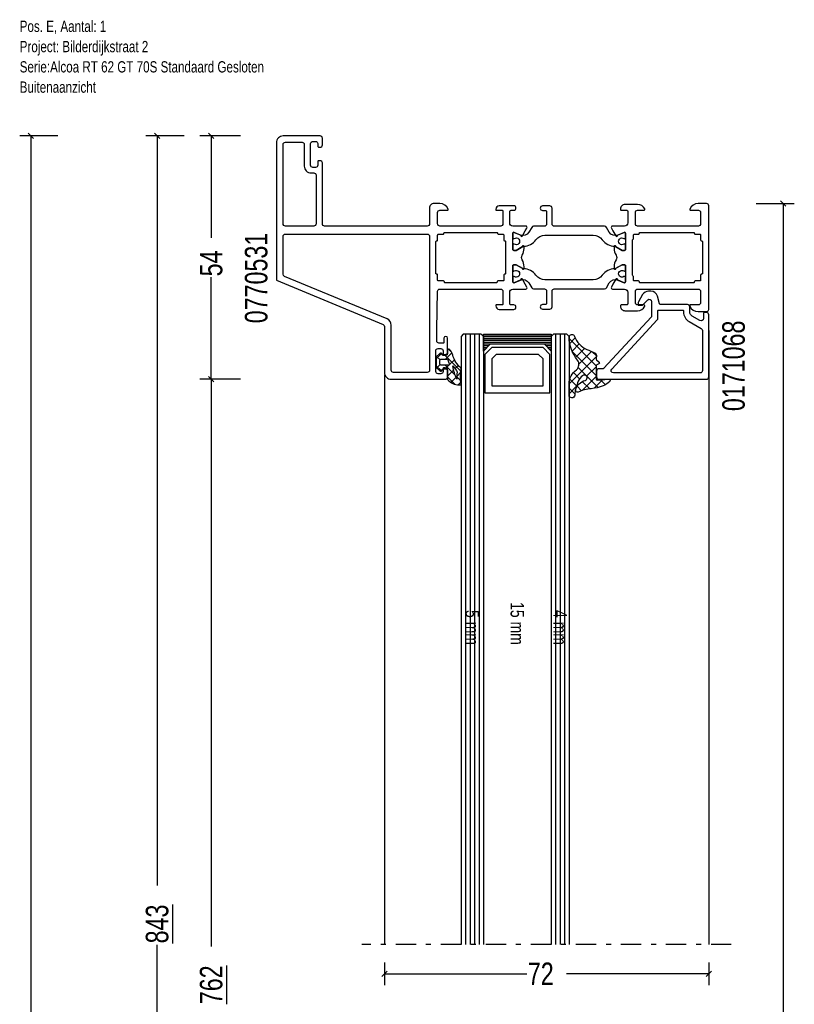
# Model space of a CAD drawing. Header units: millimetres. Extents: x 0 to 10560344, y -63228 to 177747.
# Tile 6 of 125: x 104747 to 104919, y -41141 to -40923. Entities that reach past the tile are written whole.
import ezdxf

# ---------------------------------------------------------------- set-up
doc = ezdxf.new("R2010")
doc.units = ezdxf.units.MM
doc.linetypes.add('OGLT0', pattern=[10, 4.5, -2.2, 1.1, -2.2])
doc.styles.add('ORGADATA', font='txt', dxfattribs={"oblique": 1})

msp = doc.modelspace()

# ---------------------------------------------------------------- linework, layer by layer
at = {"color": 3, "linetype": 'Continuous'}
for p, q in [((104755.27, -40948.69), (104746.77, -40948.69)), ((104749.86, -40949.28), (104748.68, -40948.1)), ((104749.27, -40948.69), (104749.27, -41199.93)), ((104783.27, -40948.69), (104774.77, -40948.69)), ((104777.86, -40949.28), (104776.68, -40948.1)), ((104777.27, -40948.69), (104777.27, -41115.12)), ((104795.77, -40948.69), (104786.77, -40948.69)), ((104789.86, -40949.28), (104788.68, -40948.1)), ((104789.27, -40948.69), (104789.27, -40971.31)), ((104916.86, -40964.28), (104915.68, -40963.1)), ((104910.27, -40963.69), (104918.77, -40963.69)), ((104916.27, -40963.69), (104916.27, -41199.93)), ((104789.27, -41002.69), (104789.27, -40980.06)), ((104789.86, -41003.28), (104788.68, -41002.1)), ((104789.86, -41003.28), (104788.68, -41002.1)), ((104795.77, -41002.69), (104786.77, -41002.69)), ((104795.77, -41002.69), (104786.77, -41002.69)), ((104789.27, -41002.69), (104789.27, -41128.62)), ((104777.27, -41294.69), (104777.27, -41128.25)), ((104827.77, -41132.19), (104827.77, -41137.19)), ((104899.77, -41132.19), (104899.77, -41137.19)), ((104827.18, -41135.28), (104828.36, -41134.1)), ((104827.77, -41134.69), (104859.39, -41134.69)), ((104899.77, -41134.69), (104868.15, -41134.69)), ((104899.18, -41135.28), (104900.36, -41134.1))]:
    msp.add_line(p, q, dxfattribs=at)
at = {"color": 4, "linetype": 'Continuous'}
for p, q in [((104845.27, -40992.69), (104844.77, -40993.19)), ((104844.77, -40993.19), (104844.77, -41128.19)), ((104849.27, -40992.69), (104845.27, -40992.69)), ((104845.77, -40992.69), (104845.77, -41128.19)), ((104846.77, -40992.69), (104846.77, -41128.19)), ((104847.77, -40992.69), (104847.77, -41128.19)), ((104848.77, -40992.69), (104848.77, -41128.19)), ((104849.77, -40993.19), (104849.27, -40992.69)), ((104849.77, -40993.19), (104849.77, -41128.19)), ((104865.27, -40992.69), (104864.77, -40993.19)), ((104864.77, -40993.19), (104864.77, -41128.19)), ((104868.27, -40992.69), (104865.27, -40992.69)), ((104865.77, -40992.69), (104865.77, -41128.19)), ((104866.77, -40992.69), (104866.77, -41128.19)), ((104867.77, -40992.69), (104867.77, -41128.19)), ((104868.77, -40993.19), (104868.27, -40992.69)), ((104868.77, -40993.19), (104868.77, -41128.19))]:
    msp.add_line(p, q, dxfattribs=at)
at = {"color": 8, "linetype": 'Continuous'}
for p, q in [((104849.77, -40992.84), (104864.77, -40992.84)), ((104849.77, -40993.24), (104864.77, -40993.24)), ((104849.77, -40993.64), (104864.77, -40993.64)), ((104849.77, -40994.04), (104864.77, -40994.04)), ((104849.77, -40994.44), (104864.77, -40994.44)), ((104849.77, -40994.84), (104864.77, -40994.84)), ((104849.77, -40995.24), (104850.97, -40995.24)), ((104849.77, -40995.64), (104850.57, -40995.64)), ((104851.57, -40995.69), (104850.07, -40997.19)), ((104862.97, -40995.69), (104851.57, -40995.69)), ((104864.47, -40997.19), (104862.97, -40995.69)), ((104863.57, -40995.24), (104864.77, -40995.24)), ((104863.97, -40995.64), (104864.77, -40995.64)), ((104849.77, -40996.04), (104850.17, -40996.04)), ((104849.77, -40996.44), (104849.78, -40996.44)), ((104850.07, -40997.19), (104850.07, -41005.69)), ((104852.57, -40997.19), (104851.57, -40998.19)), ((104861.97, -40997.19), (104852.57, -40997.19)), ((104862.97, -40998.19), (104861.97, -40997.19)), ((104864.37, -40996.04), (104864.77, -40996.04)), ((104864.47, -41005.69), (104864.47, -40997.19)), ((104864.76, -40996.44), (104864.77, -40996.44)), ((104851.57, -40998.19), (104851.57, -41004.19)), ((104862.97, -41004.19), (104862.97, -40998.19)), ((104851.57, -41004.19), (104862.97, -41004.19)), ((104850.07, -41005.69), (104864.47, -41005.69))]:
    msp.add_line(p, q, dxfattribs=at)
at = {"color": 1, "linetype": 'Continuous'}
for p, q in [((104874.77, -40999.69), (104868.76, -40993.68)), ((104870.14, -40993.54), (104868.9, -40994.78)), ((104871.02, -40994.86), (104869.43, -40996.45)), ((104872.23, -40995.84), (104870.21, -40997.87)), ((104840.46, -40996.98), (104839.28, -40998.16)), ((104840.1, -40998.4), (104839.35, -40997.65)), ((104844.7, -41000.89), (104841.23, -40997.42)), ((104842.73, -40996.83), (104841.29, -40998.26)), ((104842.69, -40996.76), (104841.98, -40996.05)), ((104874.81, -40997.67), (104868.74, -41003.73)), ((104874.74, -41001.86), (104869.5, -40996.62)), ((104873.74, -40996.54), (104870.94, -40999.33)), ((104874.82, -40997.54), (104873.87, -40996.59)), ((104840.44, -41000.87), (104839.28, -40999.7)), ((104840.1, -40999.45), (104839.36, -41000.19)), ((104843.48, -41001.78), (104841.25, -40999.56)), ((104842.06, -40999.61), (104841.25, -41000.42)), ((104842.28, -40999.39), (104842.21, -40999.46)), ((104843.31, -40998.36), (104842.28, -40999.39)), ((104844.16, -40999.63), (104843.44, -41000.34)), ((104875.21, -41004.53), (104870.78, -41000.09)), ((104874.74, -40999.93), (104872.66, -41002.01)), ((104843.03, -41000.75), (104841.77, -41002.02)), ((104843.38, -41003.8), (104841.77, -41002.19)), ((104843.65, -41002.26), (104842.5, -41003.4)), ((104843.13, -41000.65), (104843.03, -41000.75)), ((104844.68, -41001.23), (104843.85, -41002.06)), ((104844.68, -41002.98), (104843.85, -41002.15)), ((104871.09, -41002.61), (104869.72, -41001.23)), ((104874.74, -41002.13), (104871.64, -41005.22)), ((104844.71, -41003.32), (104844.1, -41003.93)), ((104870.4, -41004.27), (104868.74, -41005.93)), ((104870.43, -41004.14), (104868.94, -41002.65)), ((104871.54, -41005.25), (104870.56, -41004.27)), ((104873.33, -41004.85), (104871.7, -41003.21)), ((104876.28, -41002.78), (104874.35, -41004.72)), ((104876.82, -41003.94), (104875.71, -41002.83)), ((104870.05, -41005.96), (104868.74, -41004.65))]:
    msp.add_line(p, q, dxfattribs=at)
at = {"color": 0, "linetype": 'Continuous'}
for p, q in [((104899.77, -40991.91), (104899.77, -41128.19)), ((104827.77, -41001.69), (104827.77, -41128.19))]:
    msp.add_line(p, q, dxfattribs=at)
at = {"color": 0, "linetype": 'OGLT0'}
msp.add_line((104904.77, -41128.19), (104822.77, -41128.19), dxfattribs=at)
at = {"color": 0, "linetype": 'Continuous'}
for points in [[(104813.97, -40968.19), (104813.97, -40954.69, 0.414214), (104813.47, -40954.19), (104813.17, -40954.19, 0.414214), (104812.97, -40954.39), (104812.97, -40955.19, -0.414214), (104812.47, -40955.69), (104811.87, -40955.69, -0.414214), (104811.37, -40955.19), (104811.37, -40950.39, -0.414214), (104811.87, -40949.89), (104812.47, -40949.89, -0.414214), (104812.97, -40950.39), (104812.97, -40950.99, 0.414214), (104813.17, -40951.19), (104813.47, -40951.19, 0.414214), (104813.97, -40950.69), (104813.97, -40949.19, 0.414214), (104813.47, -40948.69), (104805.27, -40948.69, 0.198912), (104804.21, -40949.13, 0.198912), (104803.77, -40950.19), (104803.77, -40980.68), (104827.46, -40990.56, -0.303473), (104827.77, -40991.02), (104827.77, -41001.19, 0.414214), (104829.27, -41002.69), (104841.27, -41002.69, 0.414214), (104841.77, -41002.19), (104841.77, -41000.69, 0.414214), (104841.27, -41000.19), (104840.97, -41000.19, 0.414214), (104840.77, -41000.39), (104840.77, -41000.99, -0.414214), (104840.27, -41001.49), (104839.67, -41001.49, -0.414214), (104839.17, -41000.99), (104839.17, -40996.39, -0.198912), (104839.31, -40996.03, -0.198912), (104839.67, -40995.89), (104840.27, -40995.89, -0.414214), (104840.77, -40996.39), (104840.77, -40996.99, 0.414214), (104840.97, -40997.19), (104841.27, -40997.19, 0.414214), (104841.77, -40996.69), (104841.77, -40993.59, 1), (104840.97, -40993.59), (104840.97, -40994.49, -0.414214), (104840.77, -40994.69), (104839.87, -40994.69, -0.414214), (104839.37, -40994.19), (104839.37, -40991.69), (104839.56, -40983.18, -0.408171), (104840.06, -40982.69), (104853.57, -40982.69, -0.414214), (104854.07, -40983.19), (104854.07, -40985.99, -0.414214), (104853.87, -40986.19), (104852.67, -40986.19, 0.414214), (104852.47, -40986.39, 0.414214), (104853.27, -40987.19), (104856.47, -40987.19, 0.414214), (104856.97, -40986.69, 0.414214), (104856.47, -40986.19), (104855.87, -40986.19, -0.414214), (104855.57, -40985.89), (104855.57, -40983.39, -0.414214), (104856.27, -40982.69), (104859.14, -40982.69, 0.577982), (104859.39, -40982.24), (104859.03, -40981.61), (104858.4, -40980.51, 1), (104858.03, -40980.66), (104856.55, -40981.27, -0.534511), (104856.27, -40981.09), (104856.27, -40977.49, -0.414214), (104856.47, -40977.29), (104857.01, -40977.29), (104858.37, -40978.07, 1.077346), (104858.77, -40978.1), (104858.77, -40977.72, 0.134511), (104858.35, -40976.2, -0.273978), (104858.35, -40975.18, 0.134511), (104858.77, -40973.65), (104858.77, -40973.27, 1.077346), (104858.37, -40973.3), (104857.01, -40974.09), (104856.47, -40974.09, -0.414214), (104856.27, -40973.89), (104856.27, -40970.28, -0.534511), (104856.55, -40970.1), (104858.03, -40970.71, 1), (104858.4, -40970.87), (104859.03, -40969.76), (104859.4, -40969.14, 0.577982), (104859.13, -40968.69), (104856.27, -40968.69, -0.414214), (104855.57, -40967.99), (104855.57, -40965.49, -0.414214), (104855.87, -40965.19), (104856.47, -40965.19, 0.414214), (104856.97, -40964.69, 0.414214), (104856.47, -40964.19), (104853.27, -40964.19, 0.414214), (104852.47, -40964.99, 0.414214), (104852.67, -40965.19), (104853.87, -40965.19, -0.414214), (104854.07, -40965.39), (104854.07, -40968.19, -0.414214), (104853.57, -40968.69), (104840.07, -40968.69, -0.414214), (104839.57, -40968.19), (104839.57, -40965.69, -0.414214), (104840.07, -40965.19), (104841.73, -40965.19, 0.536675), (104841.91, -40964.91, 0.301511), (104840.07, -40963.69), (104838.77, -40963.69, 0.414214), (104837.77, -40964.69), (104837.77, -40968.19, -0.414214), (104837.27, -40968.69), (104814.47, -40968.69, -0.414214), (104813.97, -40968.19)], [(104812.57, -40957.39), (104812.57, -40968.19, -0.414214), (104812.07, -40968.69), (104805.77, -40968.69, -0.414214), (104805.27, -40968.19), (104805.27, -40950.59, -0.414214), (104805.77, -40950.09), (104809.47, -40950.09, -0.414214), (104809.97, -40950.59), (104809.97, -40955.39, 0.414214), (104811.47, -40956.89), (104812.07, -40956.89, -0.414214), (104812.57, -40957.39)], [(104895.58, -40964.91, 0.536675), (104895.77, -40965.19), (104897.47, -40965.19, -0.414214), (104897.97, -40965.69), (104897.97, -40968.19, -0.414214), (104897.47, -40968.69), (104883.97, -40968.69, -0.414214), (104883.47, -40968.19), (104883.47, -40965.69, -0.414214), (104883.97, -40965.19), (104885.37, -40965.19, 0.553992), (104885.55, -40964.9, 0.287008), (104883.93, -40963.89), (104881.17, -40963.89, 0.414214), (104880.17, -40964.89), (104880.17, -40964.99, 0.414214), (104880.37, -40965.19), (104881.57, -40965.19, -0.414214), (104881.77, -40965.39), (104881.77, -40967.99, -0.414214), (104881.07, -40968.69), (104878.4, -40968.69, 0.57735), (104878.14, -40969.14), (104878.5, -40969.76), (104879.14, -40970.87, 1), (104879.51, -40970.71), (104880.99, -40970.1, -0.534511), (104881.27, -40970.28), (104881.27, -40973.89, -0.414214), (104881.07, -40974.09), (104880.53, -40974.09), (104879.17, -40973.3, 1.077346), (104878.77, -40973.27), (104878.77, -40973.65, 0.134511), (104879.19, -40975.18, -0.273978), (104879.19, -40976.2, 0.134511), (104878.77, -40977.72), (104878.77, -40978.1, 1.077346), (104879.17, -40978.07), (104880.53, -40977.29), (104881.07, -40977.29, -0.414214), (104881.27, -40977.49), (104881.27, -40981.09, -0.534511), (104880.99, -40981.27), (104879.51, -40980.66, 1), (104879.14, -40980.51), (104878.5, -40981.61), (104878.14, -40982.24, 0.57735), (104878.4, -40982.69), (104881.07, -40982.69, -0.414214), (104881.77, -40983.39), (104881.77, -40985.99, -0.414214), (104881.57, -40986.19), (104880.37, -40986.19, 0.414214), (104880.17, -40986.39), (104880.17, -40986.49, 0.414214), (104881.17, -40987.49), (104883.93, -40987.49, 0.287008), (104885.55, -40986.47, 0.553992), (104885.37, -40986.19), (104883.97, -40986.19, -0.414214), (104883.47, -40985.69), (104883.47, -40983.19, -0.414214), (104883.97, -40982.69), (104897.47, -40982.69, -0.414214), (104897.97, -40983.19), (104897.97, -40985.69, -0.414214), (104897.47, -40986.19), (104895.77, -40986.19, 0.536675), (104895.58, -40986.46, 0.301511), (104897.43, -40987.69), (104899.27, -40987.69, 0.414214), (104899.77, -40987.19), (104899.77, -40964.19, 0.414214), (104899.27, -40963.69), (104897.43, -40963.69, 0.301511), (104895.58, -40964.91)], [(104805.27, -40979.41), (104805.27, -40970.99, -0.414214), (104805.77, -40970.49), (104837.27, -40970.49, -0.414214), (104837.77, -40970.99), (104837.77, -41000.69, -0.414214), (104837.27, -41001.19), (104829.77, -41001.19, -0.414214), (104829.27, -41000.69), (104829.27, -40990.69, 0.303529), (104828.34, -40989.3), (104805.58, -40979.87, -0.303347), (104805.27, -40979.41)], [(104839.23, -40979.33, -0.198912), (104839.17, -40979.2), (104839.17, -40972.19, -0.414214), (104839.37, -40971.99, 0.414214), (104839.57, -40971.79), (104839.57, -40970.69, -0.414214), (104839.77, -40970.49), (104840.78, -40970.49, 0.414214), (104840.98, -40970.29, -0.414214), (104841.18, -40970.09), (104852.66, -40970.09, -0.414214), (104852.86, -40970.29, 0.414214), (104853.06, -40970.49), (104854.07, -40970.49, -0.414214), (104854.27, -40970.69), (104854.27, -40971.79, 0.414214), (104854.47, -40971.99, -0.414214), (104854.67, -40972.19), (104854.67, -40975.69), (104854.67, -40979.19, -0.414214), (104854.47, -40979.39, 0.414214), (104854.27, -40979.59), (104854.27, -40980.69, -0.414214), (104854.07, -40980.89), (104852.97, -40980.89, 0.414214), (104852.77, -40981.09, -0.414214), (104852.57, -40981.29), (104841.27, -40981.29, -0.414214), (104841.07, -40981.09, 0.414214), (104840.87, -40980.89), (104839.77, -40980.89, -0.414214), (104839.57, -40980.69), (104839.57, -40979.6, 0.414214), (104839.38, -40979.39, -0.198912), (104839.23, -40979.33)], [(104898.02, -40971.93, 0.198912), (104898.16, -40971.99), (104898.17, -40971.99, -0.414214), (104898.37, -40972.19), (104898.37, -40979.19, -0.414214), (104898.17, -40979.39, 0.414214), (104897.97, -40979.59), (104897.97, -40980.69, -0.414214), (104897.77, -40980.89), (104896.76, -40980.89, 0.414214), (104896.56, -40981.09, -0.414214), (104896.36, -40981.29), (104896.37, -40981.29), (104890.48, -40981.29), (104884.57, -40981.29, -0.414214), (104884.37, -40981.09, 0.414214), (104884.17, -40980.89), (104883.27, -40980.89, -0.414214), (104883.07, -40980.69), (104883.07, -40979.96, 0.267949), (104882.97, -40979.79, -0.267949), (104882.87, -40979.61), (104882.87, -40971.76, -0.267949), (104882.97, -40971.59, 0.267949), (104883.07, -40971.41), (104883.07, -40970.69, -0.414214), (104883.27, -40970.49), (104884.17, -40970.49, 0.414214), (104884.37, -40970.29, -0.414214), (104884.57, -40970.09), (104896.36, -40970.09, -0.414214), (104896.56, -40970.29, 0.414214), (104896.76, -40970.49), (104897.77, -40970.49, -0.414214), (104897.97, -40970.69), (104897.96, -40971.79, 0.198912), (104898.02, -40971.93)], [(104874.87, -41000.89), (104874.87, -41002.19, 0.414214), (104875.37, -41002.69), (104899.27, -41002.69, 0.414214), (104899.77, -41002.19), (104899.77, -40988.39, 0.414214), (104899.27, -40987.89), (104898.77, -40987.89, 0.414137), (104898.57, -40988.09), (104898.57, -40989.25, -0.577351), (104897.82, -40989.69), (104896.07, -40988.67, -0.267948), (104895.57, -40987.81), (104895.57, -40986.64, 0.414214), (104895.07, -40986.14), (104889.02, -40986.14, -0.339397), (104888.83, -40985.99), (104888.36, -40984.25, 0.339459), (104886.91, -40983.14), (104886.38, -40983.14, 0.267944), (104885.08, -40983.89), (104884.14, -40985.52, 0.131648), (104884.07, -40985.77), (104884.07, -40986.09, 0.414137), (104884.27, -40986.29), (104884.93, -40986.29, 0.198987), (104885.07, -40986.23), (104886.21, -40985.08, -0.668201), (104887.07, -40985.44), (104887.07, -40988.84), (104876.43, -41000.32, -0.208932), (104876.29, -41000.39), (104875.37, -41000.39, 0.414214), (104874.87, -41000.89)], [(104897.87, -41001.29), (104878.59, -41001.29, -0.654395), (104878.23, -41000.45), (104888.34, -40989.53, 0.188944), (104888.47, -40989.19), (104888.47, -40987.54, -0.414263), (104888.67, -40987.34), (104893.97, -40987.34, -0.414263), (104894.17, -40987.54), (104894.17, -40987.75, 0.267949), (104895.42, -40989.92), (104898.12, -40991.47, -0.267949), (104898.37, -40991.91), (104898.37, -41000.79, -0.414214), (104897.87, -41001.29)]]:
    msp.add_lwpolyline(points, format="xyb", close=True, dxfattribs=at)
at = {"color": 4, "linetype": 'Continuous'}
for points in [[(104876.64, -40968.74), (104865.47, -40968.74, -0.414214), (104864.97, -40968.24), (104864.97, -40964.74, 0.414214), (104864.47, -40964.24), (104862.87, -40964.24, 1), (104862.87, -40965.24), (104863.47, -40965.24, -0.414214), (104863.77, -40965.54), (104863.77, -40968.24, -0.414214), (104863.27, -40968.74), (104860.89, -40968.74, 0.267949), (104860.46, -40968.99), (104859.84, -40970.05, -0.376373), (104857.97, -40970.69), (104856.55, -40970.1, 0.534511), (104856.27, -40970.28), (104856.27, -40971.31, 0.609065), (104856.58, -40971.47, -1.936492), (104856.58, -40972.7, 0.609065), (104856.27, -40972.86), (104856.27, -40973.89, 0.414214), (104856.47, -40974.09), (104857.02, -40974.09), (104858.5, -40973.23, -0.126173), (104858.64, -40973.19, 0.233397), (104861.39, -40971.76, -0.239087), (104863.41, -40970.74), (104874.13, -40970.74, -0.239087), (104876.14, -40971.76, 0.233397), (104878.89, -40973.19, -0.126173), (104879.04, -40973.23), (104880.52, -40974.09), (104881.07, -40974.09, 0.414214), (104881.27, -40973.89), (104881.27, -40972.86, 0.609065), (104880.95, -40972.7, -1.936492), (104880.95, -40971.47, 0.609065), (104881.27, -40971.31), (104881.27, -40970.28, 0.534511), (104880.99, -40970.1), (104879.57, -40970.69, -0.376373), (104877.69, -40970.05), (104877.08, -40968.99, 0.267949), (104876.64, -40968.74)], [(104874.13, -40980.64), (104863.41, -40980.64, -0.239087), (104861.39, -40979.61, 0.233397), (104858.64, -40978.18, -0.126173), (104858.5, -40978.14), (104857.02, -40977.29), (104856.47, -40977.29, 0.414214), (104856.27, -40977.49), (104856.27, -40978.51, 0.609065), (104856.58, -40978.67, -1.936492), (104856.58, -40979.9, 0.609065), (104856.27, -40980.06), (104856.27, -40981.09, 0.534511), (104856.55, -40981.27), (104857.97, -40980.68, -0.376373), (104859.84, -40981.32), (104860.46, -40982.39, 0.267949), (104860.89, -40982.64), (104863.27, -40982.64, -0.414214), (104863.77, -40983.14), (104863.77, -40985.84, -0.414214), (104863.47, -40986.14), (104862.87, -40986.14, 1), (104862.87, -40987.14), (104864.47, -40987.14, 0.414214), (104864.97, -40986.64), (104864.97, -40983.14, -0.414214), (104865.47, -40982.64), (104876.64, -40982.64, 0.267949), (104877.08, -40982.39), (104877.69, -40981.32, -0.376373), (104879.57, -40980.68), (104880.99, -40981.27, 0.534511), (104881.27, -40981.09), (104881.27, -40980.06, 0.609065), (104880.95, -40979.9, -1.936492), (104880.95, -40978.67, 0.609065), (104881.27, -40978.51), (104881.27, -40977.49, 0.414214), (104881.07, -40977.29), (104880.52, -40977.29), (104879.04, -40978.14, -0.126173), (104878.89, -40978.18, 0.233397), (104876.14, -40979.61, -0.239087), (104874.13, -40980.64)]]:
    msp.add_lwpolyline(points, format="xyb", close=True, dxfattribs=at)
at = {"color": 8, "linetype": 'Continuous'}
msp.add_lwpolyline([(104864.77, -40992.69), (104864.77, -40996.44), (104863.27, -40994.94), (104851.27, -40994.94), (104849.77, -40996.44), (104849.77, -40992.69), (104864.77, -40992.69)], close=True, dxfattribs=at)
at = {"color": 1, "linetype": 'Continuous'}
for points in [[(104868.74, -41003.75, -0.224832), (104870.42, -41000.58, 0.384011), (104870.63, -40998.44, -0.163726), (104868.74, -40993.38, -0.856135), (104869.99, -40993.19, 0.19802), (104872.69, -40996.08, 0.018651), (104874.43, -40996.81, -0.320723), (104874.83, -40997.42), (104874.76, -40998.15, 0.188887), (104874.83, -40998.36), (104875.41, -40998.9, -0.473192), (104875.36, -40999.3), (104874.9, -40999.54, 0.260426), (104874.74, -40999.8), (104874.74, -41002.58, 0.442514), (104875.09, -41002.88), (104877.53, -41002.68, -0.669686), (104877.79, -41003.18, -0.111495), (104876.32, -41004.17, -0.067774), (104873.68, -41004.8, 0.075052), (104870.77, -41005.54, -0.626595), (104870.19, -41005.07, -0.260664), (104872.36, -41002.95, 1.224065), (104871.76, -41001.92), (104871.73, -41001.94), (104871.77, -41001.91, 0.125175), (104870.8, -41003.12, 0.076027), (104870.02, -41006.24, -0.969295), (104868.74, -41006.2), (104868.74, -41003.75)], [(104840.79, -41000.42), (104841.37, -41000.42, -0.414215), (104841.77, -41000.82), (104841.77, -41002.69, 0.167058), (104841.81, -41002.81, 0.212219), (104844.32, -41003.93), (104844.66, -41003.93, 0.45045), (104844.76, -41003.82, -0.061), (104844.76, -41000.35, 0.246425), (104844.69, -41000.18, -0.142739), (104842.92, -40997.34, 0.10271), (104842.3, -40996.15, 0.704326), (104841.77, -40996.34), (104841.77, -40997.02, -0.414207), (104841.37, -40997.42), (104840.79, -40997.42, -0.339205), (104840.6, -40997.27), (104840.56, -40997.14, 0.605991), (104840.05, -40997.02), (104839.28, -40997.72), (104839.28, -41000.11), (104840.05, -41000.81, 0.605999), (104840.56, -41000.7), (104840.6, -41000.56, -0.339203), (104840.79, -41000.42)], [(104841.2, -40999.56, 0.03627), (104840.42, -40999.61, -0.457156), (104840.07, -40999.32), (104840.07, -40998.52, -0.469884), (104840.43, -40998.22, 0.094104), (104841.6, -40998.22, -0.389568), (104841.83, -40998.36, 0.02162), (104841.99, -40998.85, 0.02162), (104842.19, -40999.33, -0.600547), (104841.99, -40999.61, 0.03627), (104841.2, -40999.56)], [(104843.3, -41001.25, -0.023176), (104842.92, -40999.76), (104842.96, -40999.74), (104843.77, -41000.76, -0.18929), (104843.88, -41001.1, 0.026318), (104843.86, -41002.69, -0.837101), (104843.82, -41002.7, -0.023176), (104843.3, -41001.25)]]:
    msp.add_lwpolyline(points, format="xyb", close=True, dxfattribs=at)

# ---------------------------------------------------------------- texts
at = {"color": 3, "style": 'ORGADATA', "width": 0.772222}
for s, height, p in [('Pos. E, Aantal: 1', 2.5, (104746.77, -40925.6)), ('Project: Bilderdijkstraat 2', 2.5, (104746.77, -40930.1)), ('Serie:Alcoa RT 62 GT 70S Standaard Gesloten', 2.5, (104746.77, -40934.6)), ('Buitenaanzicht', 2.5, (104746.77, -40939.1)), ('72', 5, (104859.6, -41137.19))]:
    msp.add_text(s, height=height, dxfattribs=at).set_placement(p)
at = {"color": 0, "style": 'ORGADATA', "width": 0.772222}
for s, p in [('0770531', (104801.77, -40990.28)), ('0171068', (104907.77, -41009.78))]:
    msp.add_text(s, height=5, rotation=90, dxfattribs=at).set_placement(p)
at = {"color": 3, "style": 'ORGADATA', "width": 0.772222}
for s, p in [('54', (104791.77, -40979.86)), ('%%u843', (104779.77, -41127.94)), ('%%u762', (104791.77, -41141.44))]:
    msp.add_text(s, height=5, rotation=90, dxfattribs=at).set_placement(p)
at = {"color": 8, "style": 'ORGADATA', "width": 0.772222}
for s, p in [('15 mm', (104855.77, -41052.19)), ('5 mm', (104845.77, -41053.94)), ('4 mm', (104865.27, -41053.94))]:
    msp.add_text(s, height=3, rotation=270, dxfattribs=at).set_placement(p)

doc.saveas('drawing.dxf')
